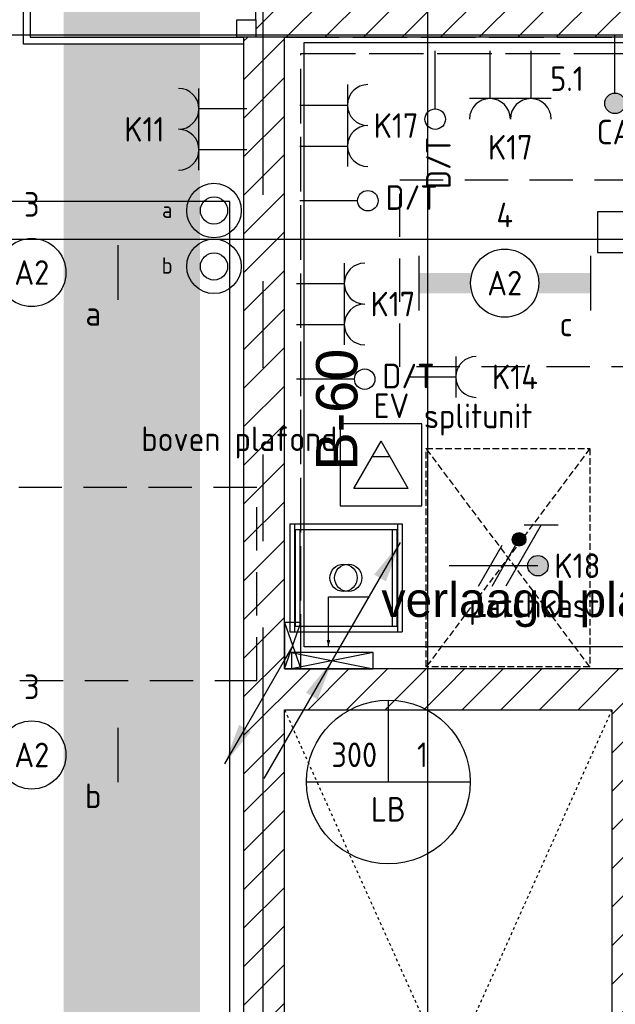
# Model space of a CAD drawing. Header units: millimetres. Extents: x -38031 to 110605, y -22066 to 88711.
# Tile 38 of 150: x 26614 to 28798, y 19520 to 23130. Entities that reach past the tile are written whole.
import ezdxf
from ezdxf.enums import TextEntityAlignment as Align

# ---------------------------------------------------------------- set-up
doc = ezdxf.new("R2010")
doc.units = ezdxf.units.MM
doc.header["$LTSCALE"] = 50
doc.set_wipeout_variables(frame=1)
for name, pattern in [('E_GOOT3', [5, 4, -1]), ('HIDDEN2', [4.7625, 3.175, -1.5875]), ('PHANTOM', [63.5, 31.75, -6.35, 6.35, -6.35, 6.35, -6.35]), ('STYLE_01', [0.41664, 0.20828, -0.20836]), ('STYLE_02', [0.694425, 0.48607, -0.208355]), ('STYLE_06', [1.04164, 0.625, -0.20828, 0.06943, -0.13893])]:
    doc.linetypes.add(name, pattern=pattern)
for name, color, linetype in [('AL$1A---_ALGEMEEN', 8, 'Continuous'), ('AM$1A---_ARCERING', 8, 'Continuous'), ('AT$1A---_TEKST100', 8, 'Continuous'), ('Bouwkundig', 8, 'Continuous'), ('Data', 4, 'Continuous'), ('EL6131--_LB', 3, 'Continuous'), ('EL6131--_WG', 3, 'Continuous'), ('EL6222--', 3, 'Continuous'), ('EL6311--', 3, 'Continuous'), ('EL6431--', 3, 'Continuous'), ('EL6441--', 3, 'Continuous'), ('EM6131--', 1, 'Continuous'), ('kaderscheiding', 9, 'Continuous'), ('Kastenscheiding', 4, 'PHANTOM'), ('LICHT_TEXT018', 1, 'Continuous'), ('NTB', 7, 'Continuous'), ('stramien', 1, 'Continuous'), ('versterkte strook', 7, 'Continuous'), ('Vloerdoos', 3, 'Continuous'), ('Vloerdoos (1e)', 51, 'Continuous'), ('Vloerdoos OUD', 51, 'Continuous')]:
    doc.layers.add(name, color=color, linetype=linetype)
doc.styles.add('Arial', font='ARIAL.TTF')
doc.styles.add('BURO-018', font='iso.shx', dxfattribs={"height": 90})

# ---------------------------------------------------------------- blocks, each defined once
blk = doc.blocks.new('111410')
at = {"color": 0, "linetype": 'Continuous'}
for radius in [2, 1]:
    blk.add_circle((0, 3), radius, dxfattribs=at)
at = {"color": 0, "linetype": 'Continuous', "style": 'BURO-018'}
for tag, p in [('E_SLET1', (0, 7)), ('E_GROEP', (0, 0)), ('E_GKAST', (0, 0))]:
    blk.add_attdef(tag, text='', height=1.8, dxfattribs=at).set_placement(p, align=Align.MIDDLE)
at = {"color": 0, "linetype": 'Continuous', "style": 'BURO-018', "flags": 1}
for tag in ['E_MATCODE', 'E_SGROEP']:
    blk.add_attdef(tag, text='', height=1.8, dxfattribs=at).set_placement((0, 0), align=Align.MIDDLE)
blk = doc.blocks.new('111304')
at = {"color": 0, "linetype": 'Continuous'}
for p, q in [((-1.5, 4.5), (1.5, 4.5)), ((0, 1), (0, 4.5))]:
    blk.add_line(p, q, dxfattribs=at)
blk.add_arc((0, 6), 1.5, 180, 0, dxfattribs=at)
at = {"color": 0, "linetype": 'Continuous', "style": 'BURO-018'}
for tag, p in [('E_GKAST', (0, 11.5)), ('E_GROEP', (0, 8.5)), ('E_SGROEP', (4.5, 8.5))]:
    blk.add_attdef(tag, text='', height=1.8, dxfattribs=at).set_placement(p, align=Align.MIDDLE)
at = {"color": 0, "linetype": 'Continuous', "style": 'BURO-018', "flags": 1}
for tag, p in [('E_VERMCODE', (13, 8.5)), ('E_MATCODE', (0, 0))]:
    blk.add_attdef(tag, text='', height=1.8, dxfattribs=at).set_placement(p, align=Align.MIDDLE)
blk = doc.blocks.new('DOORVOERDOOS')
at = {"layer": 'Vloerdoos'}
for p, q in [((-55, 395), (-55, 0)), ((-55, 395), (340, 395)), ((-35, 375), (320, 375)), ((-35, 375), (-35, 20)), ((320, 375), (320, 20)), ((340, 395), (340, 0)), ((-55, 0), (340, 0)), ((-35, 20), (320, 20))]:
    blk.add_line(p, q, dxfattribs=at)
blk.add_circle((142.5, 197.5), 50, dxfattribs=at)
blk = doc.blocks.new('E00112')
at = {"color": 0, "linetype": 'Continuous'}
for p, q in [((0, 1), (-1, 1)), ((-1, 1), (-1, 0)), ((-1, 0), (0, 1)), ((-1, 1), (0, 0)), ((0, 0), (0, 1)), ((-1, 0), (0, 0))]:
    blk.add_line(p, q, dxfattribs=at)
blk = doc.blocks.new('E00107')
at = {"color": 0, "linetype": 'Continuous'}
blk.add_line((-5, -8.66), (5, 8.66), dxfattribs=at)
for points in [[(5, 8.66, 0, 1, 0), (3.5, 6.062, 1, 1, 0)], [(0, 0, 0, 1, 0), (-1.5, -2.598, 1, 1, 0)]]:
    blk.add_lwpolyline(points, format="xyseb", dxfattribs=at)
blk = doc.blocks.new('E00126')
at = {"color": 0, "linetype": 'Continuous'}
for p, q in [((-3, 4.5), (3, 4.5)), ((-1.5, 1), (-1.5, 4.5)), ((1.5, 1), (1.5, 4.5))]:
    blk.add_line(p, q, dxfattribs=at)
for centre in [(-1.5, 6), (1.5, 6)]:
    blk.add_arc(centre, 1.5, 180, 0, dxfattribs=at)
at = {"color": 0, "linetype": 'Continuous', "style": 'BURO-018'}
for tag, p in [('E_GKAST', (0, 11.5)), ('E_GROEP', (0, 8.5)), ('E_SGROEP', (4.5, 8.5))]:
    blk.add_attdef(tag, text='', height=1.8, dxfattribs=at).set_placement(p, align=Align.MIDDLE)
at = {"color": 0, "linetype": 'Continuous', "style": 'BURO-018', "flags": 1}
for tag, p in [('E_VERMCODE', (13, 8.5)), ('E_MATCODE', (0, 0))]:
    blk.add_attdef(tag, text='', height=1.8, dxfattribs=at).set_placement(p, align=Align.MIDDLE)
blk = doc.blocks.new('1115B6630')
at = {"color": 0}
for p, q in [((-6.3, 2), (-6.3, -2)), ((6.3, 2), (6.3, -2))]:
    blk.add_line(p, q, dxfattribs=at)
at = {"color": 0, "linetype": 'Continuous'}
blk.add_circle((0, 0), 2.5, dxfattribs=at)
at = {"color": 0}
for points in [[(-2.5, 0.75), (-6.3, 0.75), (-2.5, -0.75), (-6.3, -0.75)], [(2.5, 0.75), (6.3, 0.75), (2.5, -0.75), (6.3, -0.75)]]:
    blk.add_solid(points, dxfattribs=at)
at = {"color": 0, "linetype": 'Continuous', "style": 'BURO-018'}
for tag, p in [('E_GKAST', (0, 8)), ('E_GROEP', (0, 5)), ('E_SGROEP', (4.5, 5)), ('E_ARMCODE', (0, 0)), ('E_SLET', (4.5, -3))]:
    blk.add_attdef(tag, text='', height=1.8, dxfattribs=at).set_placement(p, align=Align.MIDDLE)
blk = doc.blocks.new('E00103')
at = {"color": 0, "linetype": 'Continuous'}
for p, q in [((0, 6), (0, 12)), ((-6, 6), (6, 6))]:
    blk.add_line(p, q, dxfattribs=at)
blk.add_circle((0, 6), 6, dxfattribs=at)
at = {"color": 0, "linetype": 'Continuous', "style": 'BURO-018'}
for tag, p in [('E_TEXT1', (-2.5, 8)), ('E_TEXT3', (2.5, 8)), ('E_TEXT6', (0, 4))]:
    blk.add_attdef(tag, text='', height=1.8, dxfattribs=at).set_placement(p, align=Align.MIDDLE)
blk = doc.blocks.new('110802A')
at = {"color": 0, "linetype": 'Continuous'}
blk.add_line((0, 5.25), (0, 1), dxfattribs=at)
at = {"color": 0, "linetype": 'Continuous', "const_width": 0.75}
blk.add_lwpolyline([(-0.375, 6, 1), (0.375, 6, 1)], format="xyb", close=True, dxfattribs=at)
at = {"color": 0, "linetype": 'Continuous'}
blk.add_circle((0, 6), 0.75, dxfattribs=at)
at = {"color": 0, "linetype": 'Continuous', "style": 'BURO-018'}
for tag, p in [('E_TEXT2', (0, 9)), ('E_TEXT1', (3.5, 6))]:
    blk.add_attdef(tag, text='', height=1.8, dxfattribs=at).set_placement(p, align=Align.MIDDLE)
at = {"color": 0, "linetype": 'Continuous', "style": 'BURO-018', "flags": 1}
blk.add_attdef('E_MATCODE', text='', height=1.8, dxfattribs=at).set_placement((0, 0), align=Align.MIDDLE)
blk = doc.blocks.new('E00078')
at = {"color": 0, "linetype": 'Continuous'}
for p, q in [((-3, 6.482), (-3, 8.982)), ((-3, 7.732), (1.5, 5.134)), ((0, 7.5), (0, 1)), ((1.5, 4.134), (-1.5, 5.866)), ((1.5, 3.134), (-1.5, 4.866))]:
    blk.add_line(p, q, dxfattribs=at)
at = {"color": 0, "const_width": 0.75}
blk.add_lwpolyline([(-0.375, 7.5, 1), (0.375, 7.5, 1)], format="xyb", close=True, dxfattribs=at)
at = {"color": 0, "linetype": 'Continuous', "const_width": 0.5}
blk.add_lwpolyline([(-2.183, 6.116, 1), (-1.683, 6.116, 1)], format="xyb", close=True, dxfattribs=at)
at = {"color": 0, "linetype": 'Continuous'}
for centre, radius in [((0, 7.5), 0.75), ((-1.933, 6.116), 0.5)]:
    blk.add_circle(centre, radius, dxfattribs=at)
at = {"color": 0, "linetype": 'Continuous', "style": 'BURO-018'}
for tag, p in [('E_GKAST', (0, 14)), ('E_GROEP', (0, 11)), ('E_SGROEP', (4.5, 11))]:
    blk.add_attdef(tag, text='', height=1.8, dxfattribs=at).set_placement(p, align=Align.MIDDLE)
at = {"color": 0, "linetype": 'Continuous', "style": 'BURO-018', "flags": 1}
for tag, p in [('E_VERMCODE', (13, 11)), ('E_MATCODE', (0, 0))]:
    blk.add_attdef(tag, text='', height=1.8, dxfattribs=at).set_placement(p, align=Align.MIDDLE)
blk = doc.blocks.new('serviceblok model B')
at = {"color": 0}
blk.add_wipeout([(3720, 6225), (3720, 6075), (1500, 6075), (1500, 3400), (1500, 3250), (751.2, 3250), (751.2, 3400), (1350, 3400), (1350, 6075), (751.2, 6075), (751.2, 6225)], dxfattribs=at).dxf.layer = 'AL$1A---_ALGEMEEN'
blk.add_wipeout([(751.2, 6225), (751.2, 6075), (150, 6075), (150, 3400), (751.2, 3400), (751.2, 3250), (0, 3250), (0, 8541), (150, 8541), (150, 6225)], dxfattribs=at).dxf.layer = 'AL$1A---_ALGEMEEN'
at = {"layer": 'AM$1A---_ARCERING', "linetype": 'Continuous', "lineweight": 5}
h = blk.add_hatch(dxfattribs=at)
h.set_pattern_fill('KALKZANDSTEEN', color=256, style=0, pattern_type=2)
h.set_pattern_definition([(45, (0, 0), (70.7107, -70.7107), [])])
h.paths.add_polyline_path([(3720, 6075), (3720, 6225), (150, 6225), (150, 8541), (0, 8541), (0, 6225), (0, 6075), (0, 3400), (0, 3250), (1500, 3250), (1500, 3400), (1500, 6075)])
h.paths.add_polyline_path([(150, 3400), (150, 6075), (1350, 6075), (1350, 3400)], flags=16)
at = {"layer": 'AL$1A---_ALGEMEEN', "color": 0, "linetype": 'STYLE_01'}
for p, q in [((150, 6075), (1350, 3400)), ((1350, 6075), (150, 3400))]:
    blk.add_line(p, q, dxfattribs=at)
at = {"layer": 'AL$1A---_ALGEMEEN', "color": 0, "flags": 128}
for points in [[(3720, 6075), (3720, 6225), (150, 6225), (150, 8541), (0, 8541), (0, 6225), (0, 6075), (0, 3400), (0, 3250), (1500, 3250), (1500, 3400), (1500, 6075)], [(150, 3400), (150, 6075), (1350, 6075), (1350, 3400)]]:
    blk.add_lwpolyline(points, close=True, dxfattribs=at)
blk = doc.blocks.new('65-B60')
at = {"layer": 'AT$1A---_TEKST100', "insert": (-215.5, 80.6), "char_height": 151.525, "attachment_point": 1, "line_spacing_factor": 0.967741, "style": 'Arial'}
blk.add_mtext('{\\C256;\\lB-60}', dxfattribs=at)
blk = doc.blocks.new('txt 1_100 verlaagd plafond')
at = {"layer": 'AL$1A---_ALGEMEEN', "color": 0}
for p, q in [((-1830, 0), (-1830, 182.6)), ((-1830, 182.6), (-1680, 182.6))]:
    blk.add_line(p, q, dxfattribs=at)
blk.add_solid([(-1830, 0), (-1836.7, 25), (-1823.3, 25)], dxfattribs=at)
at = {"layer": 'AT$1A---_TEKST100', "insert": (-983.5, 235.8), "char_height": 126.27, "attachment_point": 2, "line_spacing_factor": 0.967741, "style": 'Arial'}
blk.add_mtext('{\\C256;\\lverlaagd plafond}', dxfattribs=at)
blk = doc.blocks.new('200254 W 210e 19-03-2008')
at = {"layer": 'AL$1A---_ALGEMEEN'}
blk.add_lwpolyline([(19354.029, 3076.89), (19468.239, 3076.89), (19468.239, 3088.89), (19582.449, 3088.89), (19582.449, 3100.89), (19582.449, 3465.225), (19427.549, 3465.225), (19427.549, 3388.865), (19442.229, 3388.865), (19442.229, 3325.245), (19427.549, 3325.245), (19409.249, 3325.245), (19302.449, 3326.345), (19302.449, 3298.445), (19354.029, 3298.445)], close=True, dxfattribs=at)
at = {"layer": 'AL$1A---_ALGEMEEN', "xscale": 0.02, "yscale": 0.02, "zscale": 0.02}
blk.add_blockref('serviceblok model B', (19583.449, 3306.445), dxfattribs=at)
at = {"layer": 'AL$1A---_ALGEMEEN'}
blk.add_lwpolyline([(19587.889, 3476.88), (19654.289, 3476.88), (19654.289, 3432.56), (19587.889, 3432.56)], close=True, dxfattribs=at)
at = {"layer": 'AL$1A---_ALGEMEEN', "xscale": 0.02, "yscale": 0.02, "zscale": 0.02, "rotation": 90}
blk.add_blockref('65-B60', (19590.376, 3449.789), dxfattribs=at)
at = {"layer": 'AL$1A---_ALGEMEEN', "xscale": 0.02, "yscale": 0.02, "zscale": 0.02}
blk.add_blockref('txt 1_100 verlaagd plafond', (19626.269, 3432.56), dxfattribs=at)
blk.add_wipeout([(19584.349, 3480.265), (19657.849, 3480.265), (19657.849, 3477.265), (19584.349, 3477.265)]).dxf.layer = 'AL$1A---_ALGEMEEN'
at = {"layer": 'AM$1A---_ARCERING', "linetype": 'Continuous', "lineweight": 5}
h = blk.add_hatch(dxfattribs=at)
h.set_pattern_fill('KALKZANDSTEEN', color=256, style=0, pattern_type=2)
h.set_pattern_definition([(45, (0, 0), (1.41421356, -1.41421356), [])])
h.paths.add_polyline_path([(19584.349, 3480.265), (19657.849, 3480.265), (19657.849, 3477.265), (19584.349, 3477.265)])
at = {"layer": 'AL$1A---_ALGEMEEN'}
blk.add_lwpolyline([(19584.349, 3480.265), (19657.849, 3480.265), (19657.849, 3477.265), (19584.349, 3477.265)], close=True, dxfattribs=at)
at = {"layer": 'stramien', "linetype": 'STYLE_06', "ltscale": 50}
blk.add_line((19596.949, 2737.405), (19596.949, 4236.296), dxfattribs=at)
blk.add_wipeout([(19582.949, 3478.547), (19584.349, 3478.547), (19584.349, 3477.265), (19582.949, 3477.265)]).dxf.layer = 'AL$1A---_ALGEMEEN'
at = {"layer": 'AL$1A---_ALGEMEEN'}
blk.add_lwpolyline([(19582.949, 3478.547), (19584.349, 3478.547), (19584.349, 3477.265), (19582.949, 3477.265)], close=True, dxfattribs=at)
blk.add_wipeout([(19583.449, 3476.765), (19567.309, 3476.765), (19567.309, 3480.265), (19567.809, 3480.265), (19567.809, 3477.265), (19583.449, 3477.265)]).dxf.layer = 'AL$1A---_ALGEMEEN'
blk.add_lwpolyline([(19583.449, 3476.765), (19567.309, 3476.765), (19567.309, 3480.265), (19567.809, 3480.265), (19567.809, 3477.265), (19583.449, 3477.265)], close=True, dxfattribs=at)
at = {"layer": 'stramien', "linetype": 'STYLE_06', "ltscale": 50}
blk.add_line((19004.749, 3477.445), (21069.141, 3477.445), dxfattribs=at)
blk = doc.blocks.new('DOORVOERDOOS (1e)')
at = {"layer": 'Vloerdoos OUD'}
for p, q in [((-55, 395), (-55, 0)), ((-55, 395), (340, 395)), ((-35, 375), (320, 375)), ((-35, 375), (-35, 20)), ((320, 375), (320, 20)), ((340, 395), (340, 0)), ((-55, 0), (340, 0)), ((-35, 20), (320, 20))]:
    blk.add_line(p, q, dxfattribs=at)
blk.add_circle((142.5, 197.5), 50, dxfattribs=at)
blk = doc.blocks.new('E00488')
at = {"color": 0}
for p, q in [((3.036, 6.999), (-2.964, 6.999)), ((-2.964, 6.999), (-2.964, 0.999)), ((3.036, 0.999), (3.036, 6.999)), ((-1.696, 1.999), (-1.696, 5.999)), ((-1.696, 5.999), (1.768, 3.999)), ((0.613, 3.333), (0.613, 4.666)), ((-1.696, 1.999), (1.768, 3.999)), ((-2.964, 0.999), (3.036, 0.999))]:
    blk.add_line(p, q, dxfattribs=at)
at = {"color": 0, "linetype": 'Continuous', "style": 'BURO-018', "flags": 1}
blk.add_attdef('E_MATCODE', text='', height=1.8, dxfattribs=at).set_placement((0, 0), align=Align.MIDDLE)
blk = doc.blocks.new('E00139')
at = {"color": 0, "linetype": 'Continuous'}
blk.add_line((0, 5.25), (0, 1), dxfattribs=at)
blk.add_circle((0, 6), 0.75, dxfattribs=at)
at = {"color": 7, "style": 'BURO-018'}
for tag, p in [('E_COMMENT1', (0, 12)), ('E_DCOM1', (0, 9))]:
    blk.add_attdef(tag, text='', height=1.8, dxfattribs=at).set_placement(p, align=Align.MIDDLE)
at = {"color": 0, "style": 'BURO-018'}
blk.add_attdef('E_TEXT1', text='', height=1.8, dxfattribs=at).set_placement((2.5, 6), align=Align.MIDDLE)
at = {"color": 0, "linetype": 'Continuous', "style": 'BURO-018', "flags": 1}
blk.add_attdef('E_MATCODE', text='', height=1.8, dxfattribs=at).set_placement((0, 0), align=Align.MIDDLE)
blk = doc.blocks.new('E00098')
at = {"color": 0, "linetype": 'Continuous'}
blk.add_line((0, 0), (-5, -8.66), dxfattribs=at)
blk.add_lwpolyline([(-5, -8.66, 0, 1, 0), (-3.5, -6.062, 1, 1, 0)], format="xyseb", dxfattribs=at)
blk = doc.blocks.new('WZMARK')
at = {"color": 0, "linetype": 'Continuous'}
for p, q in [((0, 0), (3, 3)), ((3, 1.5), (3, 3)), ((13, 1.5), (3, 1.5)), ((13, -1.5), (13, 1.5)), ((0, 0), (3, -3)), ((3, -1.5), (13, -1.5)), ((3, -3), (3, -1.5))]:
    blk.add_line(p, q, dxfattribs=at)
at = {"color": 0, "linetype": 'Continuous', "style": 'BURO-018'}
blk.add_attdef('WZCODE', text='', height=1.8, dxfattribs=at).set_placement((8, 0), align=Align.MIDDLE)

msp = doc.modelspace()

# ---------------------------------------------------------------- linework, layer by layer
at = {"layer": 'kaderscheiding', "const_width": 500}
msp.add_lwpolyline([(27025.4, -21815.8), (27025.4, 77005.9)], dxfattribs=at)

# ---------------------------------------------------------------- next in the draw order: block references
at = {"layer": 'Bouwkundig', "xscale": 50, "yscale": 50, "zscale": 50}
msp.add_blockref('200254 W 210e 19-03-2008', (-951737.5, -150797.3), dxfattribs=at)

# ---------------------------------------------------------------- next in the draw order: linework, layer by layer
at = {"layer": 'Data', "linetype": 'STYLE_02'}
for p, q in [((28104.6, 20757.4), (28104.6, 21557.4)), ((28104.6, 21557.4), (28704.6, 21557.4)), ((28704.6, 21557.4), (28104.6, 20757.4)), ((28704.6, 20757.4), (28104.6, 21557.4)), ((28704.6, 21557.4), (28704.6, 20757.4)), ((28704.6, 20757.4), (28104.6, 20757.4))]:
    msp.add_line(p, q, dxfattribs=at)
at = {"layer": 'EL6131--_WG', "linetype": 'E_GOOT3'}
for p, q in [((27585, 20750), (27585, 23066)), ((27585, 23066), (31005, 23066)), ((27645, 20750), (27645, 23006)), ((27645, 23006), (31005, 23006)), ((27645, 20750), (27585, 20750))]:
    msp.add_line(p, q, dxfattribs=at)
at = {"layer": 'Kastenscheiding'}
msp.add_line((27506.5, 263.4), (27506.5, 23182.9), dxfattribs=at)
at = {"layer": 'LICHT_TEXT018', "linetype": 'HIDDEN2'}
msp.add_lwpolyline([(30609, 22543), (30609, 21857.1), (28007.4, 21857.1), (28007.4, 22543), (30609, 22543)], dxfattribs=at)
msp.add_lwpolyline([(24233.4, 20707.1), (27483.4, 20707.1), (27483.4, 21414.4), (24233.4, 21414.4)], close=True, dxfattribs=at)
at = {"layer": 'versterkte strook'}
msp.add_line((8368.1, 22325), (81845.1, 22325), dxfattribs=at)

# ---------------------------------------------------------------- next in the draw order: block references
at = {"layer": 'EL6131--_LB', "xscale": 60, "yscale": 300, "zscale": 60, "rotation": 270}
msp.add_blockref('E00112', (27610, 20750), dxfattribs=at)
at = {"layer": 'EL6131--_WG', "xscale": 60, "yscale": 170, "zscale": 60}
msp.add_blockref('E00112', (27645, 20750), dxfattribs=at)
at = {"layer": 'EL6222--'}
ref = msp.add_blockref('E00126', (28412.8, 23065.5), dxfattribs=dict(at, xscale=50, yscale=50, zscale=50, rotation=180))
ref.add_attrib('E_GROEP', 'K17', dxfattribs={"layer": '0', "color": 1, "linetype": 'Continuous', "height": 90, "style": 'BURO-018'}).set_placement((28412.8, 22662.2), align=Align.MIDDLE)
ref = msp.add_blockref('E00126', (27590.5, 22741.9), dxfattribs=dict(at, xscale=50, yscale=50, zscale=50, rotation=270))
ref.add_attrib('E_GROEP', 'K17', dxfattribs={"layer": '0', "color": 1, "linetype": 'Continuous', "height": 90, "style": 'BURO-018'}).set_placement((27993.8, 22741.9), align=Align.MIDDLE)
ref = msp.add_blockref('E00126', (27496.3, 22728.2), dxfattribs=dict(at, xscale=50, yscale=50, zscale=50, rotation=90))
ref.add_attrib('E_GROEP', 'K11', dxfattribs={"layer": '0', "color": 1, "linetype": 'Continuous', "height": 90, "style": 'BURO-018'}).set_placement((27071.3, 22728.2), align=Align.MIDDLE)
ref = msp.add_blockref('E00126', (27578.9, 22087.5), dxfattribs=dict(at, xscale=50, yscale=50, zscale=50, rotation=270))
ref.add_attrib('E_GROEP', 'K17', dxfattribs={"layer": '0', "color": 1, "linetype": 'Continuous', "height": 90, "style": 'BURO-018'}).set_placement((27982.2, 22087.5), align=Align.MIDDLE)
ref = msp.add_blockref('111304', (27988, 21820.2), dxfattribs=dict(at, xscale=50, yscale=50, zscale=50, rotation=270))
ref.add_attrib('E_GROEP', 'K14', dxfattribs={"layer": '0', "color": 1, "linetype": 'Continuous', "height": 90, "style": 'BURO-018'}).set_placement((28345.8, 21820.2), align=Align.MIDDLE_LEFT)
ref.add_attrib('E_VERMCODE', 'splitunit', dxfattribs={"layer": '0', "color": 1, "linetype": 'Continuous', "height": 90, "style": 'BURO-018'}).set_placement((28295, 21663.8), align=Align.MIDDLE)
ref = msp.add_blockref('E00078', (28139, 21127.9), dxfattribs=dict(at, xscale=50, yscale=50, zscale=50, rotation=270))
ref.add_attrib('E_GROEP', 'K18', dxfattribs={"layer": '0', "color": 1, "linetype": 'Continuous', "height": 90, "style": 'BURO-018'}).set_placement((28658.7, 21127.9), align=Align.MIDDLE)
ref.add_attrib('E_VERMCODE', 'patchkast', dxfattribs={"layer": '0', "color": 1, "linetype": 'Continuous', "height": 90, "style": 'BURO-018'}).set_placement((28499.6, 20969.3), align=Align.MIDDLE)
at = {"layer": 'EL6311--'}
ref = msp.add_blockref('111410', (27326.3, 22280.2), dxfattribs=dict(at, xscale=50, yscale=50, zscale=50))
ref.add_attrib('E_SLET1', 'a', dxfattribs={"layer": '0', "color": 1, "linetype": 'Continuous', "height": 60, "style": 'BURO-018'}).set_placement((27154.7, 22433.4), align=Align.MIDDLE)
ref = msp.add_blockref('1115B6630', (26658.4, 22202.9), dxfattribs=dict(at, xscale=50, yscale=50, zscale=50))
ref.add_attrib('E_ARMCODE', 'A2', dxfattribs={"layer": '0', "color": 1, "linetype": 'Continuous', "height": 90, "style": 'BURO-018'}).set_placement((26658.4, 22202.9), align=Align.MIDDLE)
ref.add_attrib('E_SLET', 'a', dxfattribs={"layer": '0', "color": 1, "linetype": 'Continuous', "height": 90, "style": 'BURO-018'}).set_placement((26883.4, 22052.9), align=Align.MIDDLE)
ref.add_attrib('E_GROEP', '3', dxfattribs={"layer": '0', "color": 1, "linetype": 'Continuous', "height": 90, "style": 'BURO-018'}).set_placement((26658.4, 22452.9), align=Align.MIDDLE)
ref = msp.add_blockref('1115B6630', (28392.3, 22164.2), dxfattribs=dict(at, xscale=50, yscale=50, zscale=50))
ref.add_attrib('E_ARMCODE', 'A2', dxfattribs={"layer": '0', "color": 1, "linetype": 'Continuous', "height": 90, "style": 'BURO-018'}).set_placement((28392.3, 22164.2), align=Align.MIDDLE)
ref.add_attrib('E_SLET', 'c', dxfattribs={"layer": '0', "color": 1, "linetype": 'Continuous', "height": 90, "style": 'BURO-018'}).set_placement((28617.3, 22014.2), align=Align.MIDDLE)
ref.add_attrib('E_GROEP', '4', dxfattribs={"layer": '0', "color": 1, "linetype": 'Continuous', "height": 90, "style": 'BURO-018'}).set_placement((28392.3, 22414.2), align=Align.MIDDLE)
ref = msp.add_blockref('111410', (27326.3, 22075.5), dxfattribs=dict(at, xscale=50, yscale=50, zscale=50))
ref.add_attrib('E_SLET1', 'b', dxfattribs={"layer": '0', "color": 1, "linetype": 'Continuous', "height": 60, "style": 'BURO-018'}).set_placement((27154.7, 22228.7), align=Align.MIDDLE)
ref = msp.add_blockref('1115B6630', (26658.4, 20434), dxfattribs=dict(at, xscale=50, yscale=50, zscale=50))
ref.add_attrib('E_ARMCODE', 'A2', dxfattribs={"layer": '0', "color": 1, "linetype": 'Continuous', "height": 90, "style": 'BURO-018'}).set_placement((26658.4, 20434), align=Align.MIDDLE)
ref.add_attrib('E_SLET', 'b', dxfattribs={"layer": '0', "color": 1, "linetype": 'Continuous', "height": 90, "style": 'BURO-018'}).set_placement((26883.4, 20284), align=Align.MIDDLE)
ref.add_attrib('E_GROEP', '3', dxfattribs={"layer": '0', "color": 1, "linetype": 'Continuous', "height": 90, "style": 'BURO-018'}).set_placement((26658.4, 20684), align=Align.MIDDLE)
at = {"layer": 'EL6431--'}
ref = msp.add_blockref('110802A', (28796.5, 23123.4), dxfattribs=dict(at, xscale=50, yscale=50, zscale=50, rotation=180))
ref.add_attrib('E_TEXT1', 'CAI', dxfattribs={"layer": '0', "color": 1, "linetype": 'Continuous', "height": 90, "style": 'BURO-018'}).set_placement((28808.1, 22718.1), align=Align.MIDDLE)
ref = msp.add_blockref('E00488', (28138.6, 21496), dxfattribs=dict(at, xscale=50, yscale=50, zscale=50, rotation=90))
ref.add_attrib('E_MATCODE', 'EV', dxfattribs={"layer": '0', "color": 1, "linetype": 'Continuous', "height": 90, "style": 'BURO-018'}).set_placement((27976.7, 21714.6), align=Align.MIDDLE)
at = {"layer": 'EL6441--'}
ref = msp.add_blockref('E00139', (28137.3, 23065.5), dxfattribs=dict(at, xscale=50, yscale=50, zscale=50, rotation=180))
ref.add_attrib('E_TEXT1', 'D/T', dxfattribs={"layer": '0', "color": 1, "height": 90, "rotation": 90, "style": 'BURO-018'}).set_placement((28148.9, 22605.1), align=Align.MIDDLE)
ref = msp.add_blockref('E00139', (27590.5, 22466.4), dxfattribs=dict(at, xscale=50, yscale=50, zscale=50, rotation=270))
ref.add_attrib('E_TEXT1', 'D/T', dxfattribs={"layer": '0', "color": 1, "height": 90, "style": 'BURO-018'}).set_placement((28050.9, 22478), align=Align.MIDDLE)
ref = msp.add_blockref('E00139', (27578.9, 21812), dxfattribs=dict(at, xscale=50, yscale=50, zscale=50, rotation=270))
ref.add_attrib('E_TEXT1', 'D/T', dxfattribs={"layer": '0', "color": 1, "height": 90, "style": 'BURO-018'}).set_placement((28039.3, 21823.7), align=Align.MIDDLE)
at = {"layer": 'EM6131--', "xscale": 50, "yscale": 50, "zscale": 50}
for name, p in [('E00107', (27760, 20780)), ('E00098', (27615, 20835))]:
    msp.add_blockref(name, p, dxfattribs=at)
at = {"layer": 'EM6131--'}
ref = msp.add_blockref('E00103', (27965.6, 20034.8), dxfattribs=dict(at, xscale=50, yscale=50, zscale=50))
ref.add_attrib('E_TEXT1', '300', dxfattribs={"layer": '0', "color": 1, "linetype": 'Continuous', "height": 90, "style": 'BURO-018'}).set_placement((27840.6, 20434.8), align=Align.MIDDLE)
ref.add_attrib('E_TEXT3', '1', dxfattribs={"layer": '0', "color": 1, "linetype": 'Continuous', "height": 90, "style": 'BURO-018'}).set_placement((28090.6, 20434.8), align=Align.MIDDLE)
ref.add_attrib('E_TEXT6', 'LB', dxfattribs={"layer": '0', "color": 1, "linetype": 'Continuous', "height": 90, "style": 'BURO-018'}).set_placement((27965.6, 20234.8), align=Align.MIDDLE)
at = {"layer": 'NTB'}
ref = msp.add_blockref('WZMARK', (29382.6, 22350.8), dxfattribs=dict(at, xscale=50, yscale=50, zscale=50, rotation=180))
ref.add_attrib('WZCODE', 'A', dxfattribs={"layer": '0', "color": 0, "linetype": 'Continuous', "height": 90, "style": 'BURO-018'}).set_placement((28982.6, 22350.8), align=Align.MIDDLE)
at = {"layer": 'Vloerdoos'}
msp.add_blockref('DOORVOERDOOS', (27676.2, 20885.9), dxfattribs=at)
at = {"layer": 'Vloerdoos (1e)'}
msp.add_blockref('DOORVOERDOOS (1e)', (27659, 20885.9), dxfattribs=at)

# ---------------------------------------------------------------- next in the draw order: texts
at = {"layer": 'EL6431--', "color": 1, "linetype": 'Continuous', "style": 'BURO-018'}
msp.add_text('5.1', height=90, dxfattribs=at).set_placement((28620.6, 22913.6), align=Align.MIDDLE)
at = {"layer": 'EL6431--', "color": 1, "style": 'BURO-018'}
msp.add_text('boven plafond', height=90, dxfattribs=at).set_placement((27059.9, 21548.2))

doc.saveas('drawing.dxf')
